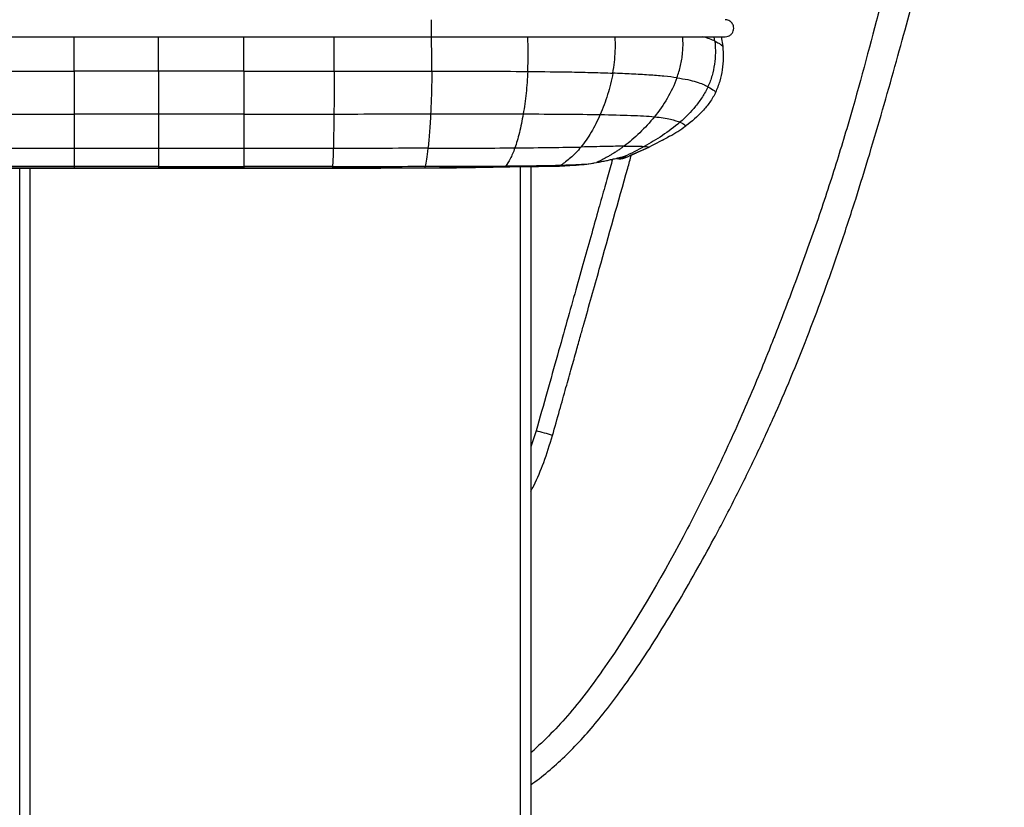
# Paper-space layout '_Right' of a CAD drawing. Header units: millimetres. Extents: x -155 to 619, y 0 to 686.
# Tile 7 of 9: x 330 to 619, y 235 to 466. Entities that reach past the tile are written whole.
import ezdxf

# ---------------------------------------------------------------- set-up
doc = ezdxf.new("R2010")
doc.units = ezdxf.units.MM

psp = doc.layouts.new('_Right')

# ---------------------------------------------------------------- linework, layer by layer
at = {"color": 7, "linetype": 'Continuous', "lineweight": 25}
for p, q in [((-6.83, 461.18), (450.75, 461.18)), ((534.02, 459.89), (533.85, 461.18)), ((536.42, 458.37), (535.92, 461.18)), ((370.78, 451.06), (345.99, 451.06)), ((395.81, 451.07), (370.78, 451.06)), ((370.78, 438.49), (345.99, 438.49)), ((395.8, 438.5), (370.78, 438.49)), ((518.64, 430.8), (520.42, 431.82)), ((345.99, 428.43), (321.19, 428.43)), ((509.09, 426.3), (513.74, 428.36)), ((510.96, 427.14), (514.72, 428.82)), ((505.97, 425.72), (506.18, 425.73)), ((507.84, 425.75), (510.99, 427.09)), ((345.99, 423.16), (321.19, 423.16)), ((330, 3), (330, 422.69)), ((333, 422.65), (333, 0)), ((370.78, 423.16), (345.99, 423.16)), ((345.99, 422.69), (345.99, 422.67)), ((370.78, 422.69), (370.78, 422.67)), ((421.81, 423.16), (395.75, 423.16)), ((395.75, 422.69), (395.75, 422.67)), ((421.78, 422.68), (421.78, 422.69)), ((448.84, 422.73), (448.84, 422.75)), ((466.13, 422.94), (466.13, 422.97)), ((472.42, 423.04), (472.54, 423.08)), ((477, 0), (477, 423.12)), ((480, 423.15), (480, 3)), ((488.02, 423.23), (488.49, 423.29)), ((493.89, 423.62), (495.34, 423.73)), ((495.34, 423.7), (495.95, 423.81)), ((498.6, 424.19), (499.27, 424.29)), ((499.27, 424.29), (499.28, 424.29)), ((481.55, 345.55), (480, 340.86)), ((480, 251.26), (480.97, 252.05))]:
    psp.add_line(p, q, dxfattribs=at)
at = {"color": 7, "linetype": 'Continuous', "lineweight": 25, "flags": 128}
for points in [[(450.75, 466.18), (450.75, 465.99), (450.75, 465.44), (450.75, 464.63), (450.75, 463.68), (450.75, 462.72), (450.75, 461.91), (450.75, 461.37), (450.75, 461.18), (450.75, 461.18)], [(370.78, 428.43), (361.2, 428.43), (353.6, 428.43), (345.99, 428.43)], [(505.92, 425.67), (506.75, 425.72), (507.93, 426.05)], [(321.19, 422.69), (331.19, 422.69), (338.59, 422.69), (345.99, 422.69)], [(321.19, 422.64), (321.67, 422.64), (345.99, 422.65)], [(345.99, 422.69), (355.99, 422.69), (363.38, 422.69), (370.78, 422.69)], [(345.99, 422.65), (352.33, 422.65), (370.78, 422.65)], [(370.78, 422.69), (375.78, 422.69), (385.76, 422.69), (395.75, 422.69)], [(370.78, 422.65), (371.36, 422.65), (395.75, 422.65)], [(395.75, 422.69), (405.75, 422.69), (413.76, 422.69), (414.43, 422.69), (421.78, 422.69)], [(395.75, 422.65), (402.29, 422.65), (421.78, 422.65)]]:
    psp.add_lwpolyline(points, dxfattribs=at)
at = {"color": 7, "linetype": 'Continuous', "lineweight": 25}
psp.add_arc((473.7, 308.45), 37.92, 70.4984, 78.0577, dxfattribs=at)
for points, knots in [([(480, 241.79), (480.4, 242.07), (482.47, 243.5), (486.18, 246.58), (491.1, 251.1), (495.92, 256.18), (500.71, 261.82), (505.84, 268.51), (511.33, 276.31), (517.12, 285.19), (522.83, 294.54), (528.39, 304.15), (534.25, 314.81), (540.27, 326.33), (546.3, 338.63), (551.85, 350.7), (556.96, 362.63), (561.69, 374.45), (566.35, 386.89), (570.9, 399.91), (575.33, 413.43), (579.42, 426.67), (583.25, 439.65), (586.84, 452.3), (590.2, 464.53), (593.37, 476.28), (596.38, 487.75), (599.27, 499.27), (602.09, 511.18), (604.77, 523.25), (607.29, 535.44), (609.62, 547.56), (611.78, 559.8), (613.72, 571.97), (615.4, 583.81), (616.8, 595.04), (617.83, 605.06), (618.52, 613.8), (618.89, 621.35), (618.99, 628.23), (618.79, 634.53), (618.32, 640.31), (617.63, 644.98), (616.79, 648.78), (615.86, 651.93), (614.74, 654.9), (613.41, 657.77), (611.83, 660.59), (610.1, 663.19), (608.32, 665.54), (606.6, 667.6), (604.98, 669.36), (603.64, 670.72), (602.64, 671.69), (601.61, 672.63), (600.58, 673.53), (599.54, 674.39), (598.36, 675.31), (597.06, 676.26), (595.68, 677.19), (594.19, 678.09), (592.67, 678.9), (591.1, 679.62), (589.55, 680.21), (588.03, 680.69), (586.7, 681.01), (585.57, 681.24), (584.7, 681.38), (583.87, 681.49), (583.16, 681.57), (582.6, 681.62), (582.33, 681.64), (582.13, 681.66), (581.93, 681.67), (581.66, 681.69), (581.34, 681.7), (581.2, 681.71), (581.12, 681.71)], [0, 0, 0, 0, 0.003897, 0.020205, 0.035649, 0.050561, 0.065374, 0.080503, 0.099324, 0.11879, 0.138699, 0.158787, 0.178748, 0.204131, 0.228645, 0.252494, 0.275871, 0.298945, 0.321793, 0.348322, 0.374262, 0.39944, 0.423713, 0.447477, 0.470206, 0.491903, 0.51301, 0.53422, 0.556204, 0.57939, 0.601278, 0.62362, 0.646115, 0.668413, 0.690027, 0.710467, 0.729274, 0.74419, 0.757868, 0.770616, 0.782814, 0.794912, 0.807414, 0.816257, 0.825702, 0.835888, 0.846592, 0.857306, 0.867481, 0.874419, 0.880565, 0.885918, 0.888398, 0.89085, 0.893391, 0.896149, 0.899244, 0.902778, 0.908308, 0.914898, 0.922639, 0.933492, 0.945536, 0.957815, 0.969452, 0.979701, 0.985124, 0.989639, 0.993141, 0.995574, 0.996423, 0.996785, 0.997128, 0.997477, 0.997858, 0.998796, 1, 1, 1, 1]), ([(610.62, 606.95), (610.56, 606.36), (610.49, 605.77), (610.35, 604.57), (610.14, 602.76), (609.6, 598.44), (609.06, 594.59), (607.93, 586.72), (607.06, 581.26), (605.65, 572.92), (604.91, 568.72), (604.01, 563.78), (603.59, 561.49), (603.41, 560.56), (603.37, 560.33), (603.36, 560.27), (603.36, 560.26), (603.35, 560.24), (603.35, 560.23), (603.34, 560.18), (603.3, 559.96), (603.13, 559.03), (600.81, 546.87), (598.3, 534.96), (595.33, 521.69), (594.73, 519.07), (593.54, 513.93), (592.94, 511.4), (591.17, 503.97), (589.99, 499.18), (587.61, 489.71), (586.41, 485.02), (584.56, 477.89), (583.94, 475.5), (582.67, 470.64), (582.03, 468.18), (578.75, 455.69), (575.93, 445.14), (571.89, 431.44), (571.05, 428.67), (569.32, 423.09), (568.43, 420.28), (565.66, 411.77), (563.7, 406.02), (559.57, 394.4), (557.4, 388.53), (554.02, 379.68), (552.86, 376.71), (551.69, 373.73), (551.68, 373.71), (551.67, 373.7), (551.67, 373.68), (551.65, 373.65), (551.62, 373.56), (551.56, 373.4), (551.43, 373.08), (551.17, 372.43), (550.66, 371.13), (547.84, 364.09), (545.05, 357.39), (539.81, 345.37), (537.05, 339.31), (532.63, 330.1), (531.11, 327.01), (527.97, 320.79), (526.34, 317.65), (517.97, 301.9), (510.54, 289.21), (501.27, 275.64), (499.42, 273.04), (495.74, 268.12), (493.92, 265.81), (488.46, 259.3), (484.81, 255.48), (480.97, 252.05)], [0, 0, 0, 0, 0.007812, 0.007812, 0.015625, 0.03125, 0.0625, 0.0625, 0.125, 0.125, 0.15625, 0.171875, 0.179687, 0.181641, 0.182129, 0.182251, 0.182312, 0.182312, 0.182373, 0.182373, 0.182617, 0.183594, 0.1875, 0.25, 0.25, 0.265625, 0.265625, 0.28125, 0.28125, 0.3125, 0.3125, 0.34375, 0.34375, 0.359375, 0.359375, 0.375, 0.375, 0.4375, 0.4375, 0.453125, 0.453125, 0.46875, 0.46875, 0.5, 0.5, 0.53125, 0.53125, 0.546875, 0.546936, 0.546936, 0.546997, 0.546997, 0.547119, 0.547363, 0.547852, 0.548828, 0.550781, 0.554688, 0.5625, 0.625, 0.625, 0.6875, 0.6875, 0.71875, 0.71875, 0.75, 0.75, 0.875, 0.875, 0.90625, 0.90625, 0.9375, 0.9375, 1, 1, 1, 1]), ([(537.05, 461.18), (537.36, 461.21), (537.99, 461.28), (538.79, 461.8), (539.29, 462.49), (539.56, 463.27), (539.56, 464), (539.37, 464.66), (539.08, 465.18), (538.65, 465.63), (538.14, 465.95), (537.59, 466.14), (537.22, 466.16), (537.05, 466.18)], [0, 0, 0, 0, 0.118243, 0.241823, 0.352069, 0.439391, 0.554049, 0.624996, 0.701844, 0.781157, 0.859235, 0.932895, 1, 1, 1, 1]), ([(345.99, 451.06), (345.99, 452.48), (345.98, 455.25), (345.98, 458.67), (345.98, 460.63), (345.98, 461.18)], [0, 0, 0, 0, 0.427178, 0.840332, 1, 1, 1, 1]), ([(370.78, 451.06), (370.78, 452.48), (370.78, 455.25), (370.78, 458.67), (370.77, 460.63), (370.77, 461.18)], [0, 0, 0, 0, 0.427233, 0.840443, 1, 1, 1, 1]), ([(395.81, 451.07), (395.81, 452.48), (395.81, 455.26), (395.81, 458.67), (395.8, 460.63), (395.8, 461.18)], [0, 0, 0, 0, 0.427317, 0.840576, 1, 1, 1, 1]), ([(422.3, 451.08), (422.3, 452.49), (422.29, 455.27), (422.27, 458.68), (422.25, 460.63), (422.24, 461.18)], [0, 0, 0, 0, 0.42753, 0.840833, 1, 1, 1, 1]), ([(450.75, 461.18), (453.72, 461.18), (459.28, 461.18), (467.08, 461.18), (473.83, 461.18), (479.64, 461.18), (484.57, 461.18), (488.9, 461.18), (492.92, 461.18), (497.36, 461.18), (502.22, 461.18), (507.34, 461.18), (512.14, 461.18), (516.55, 461.18), (520.5, 461.18), (523.95, 461.18), (526.83, 461.18), (529.14, 461.18), (531.23, 461.18), (532.89, 461.18), (533.87, 461.18), (534.45, 461.18), (534.84, 461.18), (535.23, 461.18), (535.65, 461.18), (536.07, 461.18), (536.46, 461.18), (536.78, 461.18), (537, 461.18), (537.03, 461.18), (537.05, 461.18)], [0, 0, 0, 0, 0.054033, 0.100922, 0.141756, 0.177002, 0.206804, 0.231667, 0.25609, 0.280792, 0.314188, 0.348261, 0.382736, 0.417386, 0.452084, 0.486635, 0.520853, 0.554742, 0.588554, 0.638318, 0.685135, 0.705072, 0.725233, 0.749979, 0.779833, 0.814743, 0.85392, 0.897934, 0.946783, 1, 1, 1, 1]), ([(450.95, 451.1), (450.95, 452.5), (450.95, 455.27), (450.9, 458.72), (450.83, 460.72), (450.82, 461.3)], [0, 0, 0, 0, 0.4226157, 0.8306955, 1, 1, 1, 1]), ([(479.11, 451), (479.15, 452.06), (479.23, 454.15), (479.22, 457.35), (479.18, 459.7), (479.11, 460.96), (479.1, 461.18)], [0, 0, 0, 0, 0.321615, 0.63356, 0.938249, 1, 1, 1, 1]), ([(504.07, 450.5), (504.24, 451.57), (504.57, 453.68), (504.8, 456.97), (504.86, 459.48), (504.77, 460.87), (504.76, 461.18)], [0, 0, 0, 0, 0.315135, 0.620143, 0.917802, 1, 1, 1, 1]), ([(522.9, 449.15), (523.28, 450.33), (523.85, 452.08), (524.32, 454.57), (524.6, 456.79), (524.73, 459.02), (524.62, 460.59), (524.59, 461.18)], [0, 0, 0, 0, 0.3138116, 0.4643325, 0.6201309, 0.8596333, 1, 1, 1, 1]), ([(534.02, 459.89), (533.55, 460.1), (532.68, 460.5), (531.22, 460.96), (530.53, 461.18)], [0, 0, 0, 0, 0.530176, 1, 1, 1, 1]), ([(534.02, 459.89), (534.02, 459.88), (534.02, 459.87), (534.02, 459.85), (534.02, 459.82), (534.03, 459.76), (534.04, 459.64), (534.06, 459.39), (534.1, 458.9), (534.12, 458.48), (534.16, 457.63), (534.16, 457.06), (534.14, 455.37), (534.05, 454.24), (533.73, 452), (533.5, 450.88), (532.87, 448.69), (532.47, 447.61), (531.99, 446.56)], [0, 0, 0, 0, 0.001953, 0.001953, 0.003906, 0.007812, 0.015625, 0.03125, 0.0625, 0.125, 0.125, 0.25, 0.25, 0.5, 0.5, 0.75, 0.75, 1, 1, 1, 1]), ([(534.02, 459.89), (534.02, 459.88), (534.03, 459.88), (534.04, 459.87), (534.06, 459.86), (534.11, 459.84), (534.21, 459.79), (534.39, 459.7), (534.53, 459.63), (534.82, 459.48), (534.98, 459.39), (535.45, 459.11), (535.69, 458.95), (536.26, 458.54), (536.42, 458.37), (536.42, 458.37)], [0, 0, 0, 0, 0.003906, 0.003906, 0.007812, 0.015625, 0.03125, 0.0625, 0.125, 0.125, 0.25, 0.25, 0.5, 0.5, 1, 1, 1, 1]), ([(534.27, 444.93), (534.78, 445.98), (535.19, 447.06), (535.85, 449.26), (536.1, 450.38), (536.6, 453.77), (536.63, 456.07), (536.42, 458.37)], [0, 0, 0, 0, 0.25, 0.25, 0.5, 0.5, 1, 1, 1, 1]), ([(345.99, 451.06), (345.99, 448.93), (345.99, 446.77), (345.99, 442.54), (345.99, 440.47), (345.99, 438.49)], [0, 0, 0, 0, 0.5, 0.5, 1, 1, 1, 1]), ([(370.78, 451.06), (370.78, 448.93), (370.78, 446.77), (370.78, 442.54), (370.78, 440.47), (370.78, 438.49)], [0, 0, 0, 0, 0.5, 0.5, 1, 1, 1, 1]), ([(395.81, 451.07), (395.81, 448.93), (395.81, 446.78), (395.81, 442.55), (395.81, 440.47), (395.8, 438.5)], [0, 0, 0, 0, 0.5, 0.5, 1, 1, 1, 1]), ([(422.3, 451.08), (422.3, 448.95), (422.29, 446.79), (422.26, 442.56), (422.25, 440.49), (422.22, 438.51)], [0, 0, 0, 0, 0.5, 0.5, 1, 1, 1, 1]), ([(450.95, 451.1), (450.94, 448.96), (450.9, 446.81), (450.78, 442.59), (450.7, 440.51), (450.6, 438.54)], [0, 0, 0, 0, 0.5, 0.5, 1, 1, 1, 1]), ([(450.95, 451.1), (455.79, 451.09), (460.6, 451.09), (470.03, 451.06), (474.65, 451.04), (479.11, 451)], [0, 0, 0, 0, 0.5, 0.5, 1, 1, 1, 1]), ([(479.11, 451), (479.01, 448.86), (478.84, 446.72), (478.38, 442.53), (478.1, 440.48), (477.76, 438.54)], [0, 0, 0, 0, 0.5, 0.5, 1, 1, 1, 1]), ([(479.11, 451), (483.56, 450.96), (487.9, 450.92), (494.17, 450.8), (496.22, 450.75), (500.22, 450.64), (502.18, 450.57), (504.07, 450.5)], [0, 0, 0, 0, 0.5, 0.5, 0.75, 0.75, 1, 1, 1, 1]), ([(504.07, 450.5), (503.7, 448.35), (503.18, 446.24), (501.92, 442.18), (501.19, 440.21), (500.37, 438.35)], [0, 0, 0, 0, 0.5, 0.5, 1, 1, 1, 1]), ([(522.9, 449.15), (521.73, 449.31), (520.45, 449.46), (517.68, 449.72), (516.18, 449.84), (513.01, 450.06), (511.32, 450.16), (507.8, 450.34), (505.97, 450.42), (504.07, 450.5)], [0, 0, 0, 0, 0.25, 0.25, 0.5, 0.5, 0.75, 0.75, 1, 1, 1, 1]), ([(522.9, 449.15), (522.13, 447.01), (521.14, 445), (518.9, 441.19), (517.63, 439.4), (516.28, 437.71)], [0, 0, 0, 0, 0.5, 0.5, 1, 1, 1, 1]), ([(522.9, 449.15), (524.06, 448.98), (525.1, 448.79), (526.98, 448.39), (527.81, 448.17), (530.03, 447.49), (531.15, 447), (531.99, 446.55)], [0, 0, 0, 0, 0.25, 0.25, 0.5, 0.5, 1, 1, 1, 1]), ([(531.99, 446.55), (531.51, 445.5), (530.96, 444.5), (529.74, 442.59), (529.08, 441.68), (526.97, 439.09), (525.41, 437.53), (523.76, 436.1)], [0, 0, 0, 0, 0.25, 0.25, 0.5, 0.5, 1, 1, 1, 1]), ([(533.76, 445.41), (533.94, 445.26), (534.07, 445.14), (534.19, 445.02), (534.22, 444.99), (534.25, 444.96), (534.26, 444.95), (534.27, 444.94), (534.27, 444.93), (534.27, 444.93)], [0, 0, 0, 0, 0.5, 0.5, 0.75, 0.75, 0.875, 0.875, 1, 1, 1, 1]), ([(534.27, 444.93), (534.27, 444.93), (534.26, 444.92), (534.25, 444.9), (534.24, 444.88), (534.21, 444.82), (534.16, 444.71), (534.04, 444.48), (533.81, 444.03), (533.59, 443.66), (533.15, 442.92), (532.84, 442.44), (531.87, 441.05), (531.16, 440.18), (528.91, 437.74), (527.24, 436.32), (525.5, 435.04)], [0, 0, 0, 0, 0.001953, 0.001953, 0.003906, 0.007813, 0.015625, 0.03125, 0.0625, 0.125, 0.125, 0.25, 0.25, 0.5, 0.5, 1, 1, 1, 1]), ([(345.99, 438.49), (345.99, 436.52), (345.99, 434.65), (345.99, 431.25), (345.99, 429.72), (345.99, 428.43)], [0, 0, 0, 0, 0.5, 0.5, 1, 1, 1, 1]), ([(370.78, 438.49), (370.78, 436.52), (370.78, 434.65), (370.78, 431.25), (370.78, 429.72), (370.78, 428.43)], [0, 0, 0, 0, 0.5, 0.5, 1, 1, 1, 1]), ([(395.8, 438.5), (395.8, 436.52), (395.8, 434.65), (395.79, 431.25), (395.78, 429.73), (395.78, 428.43)], [0, 0, 0, 0, 0.5, 0.5, 1, 1, 1, 1]), ([(422.22, 438.51), (422.2, 436.54), (422.17, 434.67), (422.1, 431.26), (422.07, 429.73), (422.03, 428.44)], [0, 0, 0, 0, 0.5, 0.5, 1, 1, 1, 1]), ([(450.6, 438.54), (450.5, 436.57), (450.38, 434.7), (450.12, 431.3), (449.97, 429.76), (449.82, 428.47)], [0, 0, 0, 0, 0.5, 0.5, 1, 1, 1, 1]), ([(450.6, 438.54), (455.34, 438.54), (460.03, 438.55), (469.15, 438.55), (473.57, 438.54), (477.76, 438.54)], [0, 0, 0, 0, 0.5, 0.5, 1, 1, 1, 1]), ([(477.76, 438.54), (477.43, 436.59), (477.06, 434.75), (476.23, 431.39), (475.79, 429.88), (475.33, 428.58)], [0, 0, 0, 0, 0.5, 0.5, 1, 1, 1, 1]), ([(477.76, 438.54), (481.96, 438.53), (485.96, 438.51), (493.52, 438.46), (497.08, 438.41), (500.37, 438.35)], [0, 0, 0, 0, 0.5, 0.5, 1, 1, 1, 1]), ([(500.37, 438.35), (499.56, 436.5), (498.66, 434.75), (496.76, 431.54), (495.75, 430.09), (494.72, 428.83)], [0, 0, 0, 0, 0.5, 0.5, 1, 1, 1, 1]), ([(500.37, 438.35), (503.66, 438.3), (506.67, 438.22), (512.01, 438.02), (514.34, 437.9), (516.28, 437.71)], [0, 0, 0, 0, 0.5, 0.5, 1, 1, 1, 1]), ([(516.28, 437.71), (514.92, 436.03), (513.47, 434.46), (510.47, 431.57), (508.93, 430.26), (507.36, 429.1)], [0, 0, 0, 0, 0.5, 0.5, 1, 1, 1, 1]), ([(516.28, 437.71), (518.21, 437.53), (519.74, 437.27), (522.18, 436.7), (523.08, 436.39), (523.76, 436.1)], [0, 0, 0, 0, 0.5, 0.5, 1, 1, 1, 1]), ([(523.76, 436.1), (522.1, 434.68), (520.37, 433.39), (516.84, 431.03), (515.06, 429.96), (513.31, 429)], [0, 0, 0, 0, 0.5, 0.5, 1, 1, 1, 1]), ([(523.76, 436.1), (524.43, 435.82), (524.86, 435.55), (525.4, 435.16), (525.5, 435.04), (525.5, 435.04)], [0, 0, 0, 0, 0.5, 0.5, 1, 1, 1, 1]), ([(345.99, 428.43), (345.99, 427.13), (345.99, 426.09), (345.99, 424.38), (345.99, 423.71), (345.99, 423.16)], [0, 0, 0, 0, 0.5, 0.5, 1, 1, 1, 1]), ([(395.78, 428.43), (392.59, 428.43), (389.4, 428.43), (386.21, 428.43), (383.64, 428.43), (381.07, 428.43), (378.49, 428.43), (375.92, 428.43), (373.35, 428.43), (370.78, 428.43)], [0, 0, 0, 0, 0.00957252, 0.00957252, 0.00957252, 0.01728672, 0.01728672, 0.01728672, 0.02500092, 0.02500092, 0.02500092, 0.02500092]), ([(370.78, 428.43), (370.78, 427.13), (370.78, 426.1), (370.78, 424.38), (370.78, 423.71), (370.78, 423.16)], [0, 0, 0, 0, 0.5, 0.5, 1, 1, 1, 1]), ([(395.78, 428.43), (395.78, 427.13), (395.77, 426.1), (395.76, 424.38), (395.76, 423.71), (395.75, 423.16)], [0, 0, 0, 0, 0.5, 0.5, 1, 1, 1, 1]), ([(422.03, 428.44), (418.84, 428.44), (415.65, 428.43), (412.46, 428.43), (409.68, 428.43), (406.9, 428.43), (404.12, 428.43), (401.34, 428.43), (398.56, 428.43), (395.78, 428.43)], [0, 0, 0, 0, 0.00957444, 0.00957444, 0.00957444, 0.01791283, 0.01791283, 0.01791283, 0.02625121, 0.02625121, 0.02625121, 0.02625121]), ([(422.03, 428.44), (422, 427.14), (421.96, 426.1), (421.88, 424.39), (421.85, 423.71), (421.81, 423.16)], [0, 0, 0, 0, 0.5, 0.5, 1, 1, 1, 1]), ([(449.82, 428.46), (445.19, 428.45), (440.56, 428.45), (431.3, 428.44), (426.66, 428.44), (422.03, 428.44)], [0, 0, 0, 0, 0.5, 0.5, 1, 1, 1, 1]), ([(449.82, 428.46), (449.68, 427.17), (449.52, 426.13), (449.23, 424.41), (449.08, 423.73), (448.95, 423.18)], [0, 0, 0, 0, 0.5, 0.5, 1, 1, 1, 1]), ([(449.82, 428.46), (454.4, 428.47), (458.88, 428.49), (467.45, 428.53), (471.54, 428.55), (475.33, 428.58)], [0, 0, 0, 0, 0.5, 0.5, 1, 1, 1, 1]), ([(475.33, 428.58), (474.87, 427.29), (474.41, 426.25), (473.51, 424.52), (473.07, 423.83), (472.67, 423.27)], [0, 0, 0, 0, 0.5, 0.5, 1, 1, 1, 1]), ([(475.33, 428.58), (479.13, 428.61), (482.63, 428.65), (489.09, 428.74), (492.04, 428.78), (494.72, 428.83)], [0, 0, 0, 0, 0.5, 0.5, 1, 1, 1, 1]), ([(494.72, 428.83), (493.69, 427.58), (492.65, 426.54), (490.67, 424.8), (489.72, 424.09), (488.85, 423.52)], [0, 0, 0, 0, 0.5, 0.5, 1, 1, 1, 1]), ([(507.36, 429.1), (505.84, 429.07), (504.02, 429.03), (499.8, 428.93), (497.4, 428.88), (494.72, 428.83)], [0, 0, 0, 0, 0.5, 0.5, 1, 1, 1, 1]), ([(507.36, 429.1), (507.22, 428.99), (506.94, 428.78), (506.51, 428.48), (506.09, 428.18), (505.67, 427.89), (505.25, 427.61), (504.83, 427.34), (504.41, 427.08), (504, 426.82), (503.59, 426.57), (503.18, 426.33), (502.6, 426), (501.87, 425.59), (500.99, 425.12), (500.12, 424.69), (499.55, 424.42), (499.27, 424.29)], [0, 0, 0, 0, 0.051136, 0.102296, 0.153458, 0.204602, 0.255705, 0.306745, 0.357697, 0.408538, 0.459243, 0.509786, 0.560141, 0.672511, 0.783491, 0.892762, 1, 1, 1, 1]), ([(507.36, 429.1), (508.89, 429.12), (510.1, 429.12), (511.56, 429.08), (511.98, 429.07), (512.54, 429.05), (512.8, 429.03), (513.07, 429.02), (513.19, 429.01), (513.24, 429), (513.28, 429), (513.3, 429), (513.31, 429)], [0, 0, 0, 0, 0.5, 0.5, 0.75, 0.75, 0.875, 0.9375, 0.96875, 0.984375, 0.984375, 1, 1, 1, 1]), ([(504, 425.3), (503.76, 424.45), (503, 421.74), (501.63, 416.9), (499.83, 410.5), (497.78, 403.23), (495.55, 395.29), (493.13, 386.7), (490.54, 377.5), (487.74, 367.53), (484.72, 356.8), (482.63, 349.39), (481.55, 345.55)], [0, 0, 0, 0, 0.032087, 0.101709, 0.182056, 0.273137, 0.374956, 0.480799, 0.596198, 0.721177, 0.855771, 1, 1, 1, 1]), ([(486.36, 344.2), (487.06, 346.68), (488.38, 351.37), (490.25, 358), (491.89, 363.83), (493.31, 368.87), (494.5, 373.12), (496.74, 381.07), (501.37, 397.5), (506.02, 414.05), (509.17, 425.22), (509.53, 426.5)], [0, 0, 0, 0, 0.090326, 0.170924, 0.241805, 0.302978, 0.354454, 0.396837, 0.593036, 0.953233, 1, 1, 1, 1]), ([(499.28, 424.29), (499.8, 424.38), (500.31, 424.48), (501.27, 424.67), (501.73, 424.76), (502.61, 424.95), (503.03, 425.05), (503.81, 425.23), (504.18, 425.31), (505.22, 425.56), (505.81, 425.7), (506.79, 425.93), (507.17, 426.01), (507.44, 426.06)], [0, 0, 0, 0, 0.125, 0.125, 0.25, 0.25, 0.375, 0.375, 0.5, 0.5, 0.75, 0.75, 1, 1, 1, 1]), ([(504.94, 425.5), (504.97, 425.5), (505.29, 425.57), (505.63, 425.63), (505.96, 425.68), (505.97, 425.68), (505.97, 425.68)], [0, 0, 0, 0, 0.038439, 0.490437, 0.862097, 1, 1, 1, 1]), ([(505.07, 425.52), (505.21, 425.48), (505.75, 425.35), (506.73, 425.4), (507.51, 425.65), (507.9, 425.77)], [0, 0, 0, 0, 0.152925, 0.576462, 1, 1, 1, 1]), ([(506.18, 425.73), (506.21, 425.73), (506.65, 425.73), (507.06, 425.9), (507.44, 426.06)], [0, 0, 0, 0, 0.071912, 1, 1, 1, 1]), ([(507.44, 426.06), (507.46, 426.06), (507.48, 426.07), (507.52, 426.07), (507.57, 426.08), (507.69, 426.1), (507.77, 426.1), (507.89, 426.1), (507.93, 426.08), (507.93, 426.05)], [0, 0, 0, 0, 0.0625, 0.0625, 0.125, 0.25, 0.5, 0.5, 1, 1, 1, 1]), ([(507.93, 426.05), (507.92, 425.96), (507.9, 425.82), (507.9, 425.8), (507.9, 425.79)], [0, 0, 0, 0, 0.588692, 1, 1, 1, 1]), ([(370.78, 423.16), (375.26, 423.16), (383.58, 423.16), (391.91, 423.16), (395.75, 423.16)], [0, 0, 0, 0, 0.537852, 1, 1, 1, 1]), ([(421.78, 422.65), (422.23, 422.65), (431.25, 422.65), (440.27, 422.69), (448.84, 422.73)], [0, 0, 0, 0, 0.050241, 1, 1, 1, 1]), ([(448.84, 422.75), (451.72, 422.77), (454.6, 422.79), (460.37, 422.86), (463.25, 422.91), (466.13, 422.97)], [0, 0, 0, 0, 0.5, 0.5, 1, 1, 1, 1]), ([(448.84, 422.7), (448.84, 422.7), (453.82, 422.73), (459.58, 422.77), (465.34, 422.9), (466.13, 422.92)], [0, 0, 0, 0, 0.000008, 0.863763, 1, 1, 1, 1]), ([(448.95, 423.18), (453.34, 423.18), (457.59, 423.19), (465.58, 423.22), (469.31, 423.24), (472.67, 423.27)], [0, 0, 0, 0, 0.5, 0.5, 1, 1, 1, 1]), ([(466.13, 422.91), (467.36, 422.94), (469.47, 422.98), (471.55, 423.01), (472.41, 423.02)], [0, 0, 0, 0, 0.587626, 1, 1, 1, 1]), ([(472.42, 423.04), (473.34, 423.06), (475.06, 423.09), (476.73, 423.11), (477.5, 423.12)], [0, 0, 0, 0, 0.537959, 1, 1, 1, 1]), ([(472.54, 423.08), (473.95, 423.09), (475.35, 423.11), (478.11, 423.13), (479.46, 423.14), (481.47, 423.16), (482.14, 423.16), (483.45, 423.18), (484.1, 423.19), (486.02, 423.22), (487.28, 423.25), (488.49, 423.29)], [0, 0, 0, 0, 0.25, 0.25, 0.5, 0.5, 0.625, 0.625, 0.75, 0.75, 1, 1, 1, 1]), ([(472.67, 423.27), (476.04, 423.29), (479.03, 423.33), (484.38, 423.41), (486.74, 423.46), (488.85, 423.52)], [0, 0, 0, 0, 0.5, 0.5, 1, 1, 1, 1]), ([(483.92, 423.19), (484.38, 423.2), (485.8, 423.21), (487.12, 423.23), (488.02, 423.23)], [0, 0, 0, 0, 0.323487, 1, 1, 1, 1]), ([(488.06, 423.24), (488.58, 423.27), (489.72, 423.32), (490.77, 423.39), (491.35, 423.43)], [0, 0, 0, 0, 0.445474, 1, 1, 1, 1]), ([(488.49, 423.29), (489.83, 423.33), (491.12, 423.4), (493.6, 423.56), (494.8, 423.67), (495.93, 423.81)], [0, 0, 0, 0, 0.5, 0.5, 1, 1, 1, 1]), ([(488.85, 423.52), (488.79, 423.48), (488.67, 423.4), (488.55, 423.33), (488.49, 423.29)], [0, 0, 0, 0, 0.500197, 1, 1, 1, 1]), ([(488.85, 423.52), (489, 423.52), (489.29, 423.53), (489.73, 423.54), (490.16, 423.56), (490.59, 423.57), (491, 423.59), (491.41, 423.6), (492.31, 423.64), (493.32, 423.68), (494.34, 423.73), (494.96, 423.76), (495.47, 423.78), (495.78, 423.8), (495.93, 423.81)], [0, 0, 0, 0, 0.0537576, 0.1072803, 0.1606063, 0.2137747, 0.2668251, 0.319798, 0.3727342, 0.6231682, 0.7456922, 0.8353787, 0.9206203, 1, 1, 1, 1]), ([(495.39, 423.71), (495.56, 423.73), (496.53, 423.84), (497.64, 424), (498.45, 424.12), (498.61, 424.15)], [0, 0, 0, 0, 0.141532, 0.828799, 1, 1, 1, 1]), ([(480, 327.87), (480.29, 328.42), (481.73, 331.15), (483.98, 336.57), (485.54, 341.57), (486.36, 344.2)], [0, 0, 0, 0, 0.104956, 0.528781, 1, 1, 1, 1])]:
    psp.add_open_spline(points, degree=3, knots=knots, dxfattribs=at)
for points in [[(321.19, 451.06), (329.46, 451.06), (337.72, 451.06), (345.99, 451.06)], [(395.81, 451.07), (404.32, 451.07), (413.07, 451.07), (422.3, 451.08)], [(422.3, 451.08), (431.53, 451.09), (441.29, 451.1), (450.95, 451.1)], [(531.99, 446.55), (532.84, 446.11), (533.4, 445.7), (533.76, 445.41)], [(321.19, 438.49), (329.46, 438.49), (337.72, 438.49), (345.99, 438.49)], [(395.8, 438.5), (404.3, 438.5), (413.03, 438.5), (422.22, 438.51)], [(422.22, 438.51), (431.41, 438.52), (441.11, 438.53), (450.6, 438.54)], [(520.74, 431.97), (522.35, 432.9), (523.95, 433.91), (525.5, 435.04)], [(520.74, 431.97), (518.71, 430.8), (516.67, 429.77), (514.72, 428.82)], [(513.31, 429), (511.32, 427.9), (509.36, 426.92), (507.44, 426.06)], [(513.31, 429), (514.39, 428.92), (514.72, 428.82), (514.72, 428.82)], [(345.99, 423.16), (345.99, 422.99), (345.99, 422.83), (345.99, 422.69)], [(370.78, 423.16), (370.78, 422.99), (370.78, 422.84), (370.78, 422.69)], [(395.75, 423.16), (395.75, 422.99), (395.75, 422.84), (395.75, 422.69)], [(421.81, 423.16), (421.8, 422.99), (421.79, 422.84), (421.78, 422.69)], [(421.78, 422.69), (430.8, 422.69), (439.82, 422.69), (448.84, 422.75)], [(421.81, 423.16), (430.8, 423.16), (440.16, 423.16), (448.95, 423.18)], [(448.95, 423.18), (448.91, 423.02), (448.88, 422.88), (448.84, 422.75)], [(466.13, 422.97), (468.27, 423.02), (470.42, 423.05), (472.54, 423.08)], [(472.67, 423.27), (472.63, 423.2), (472.58, 423.14), (472.54, 423.08)], [(495.93, 423.81), (495.94, 423.81), (495.94, 423.81), (495.95, 423.81)], [(495.95, 423.81), (497.13, 423.95), (498.24, 424.11), (499.27, 424.29)]]:
    psp.add_open_spline(points, degree=3, dxfattribs=at)

doc.saveas('drawing.dxf')
